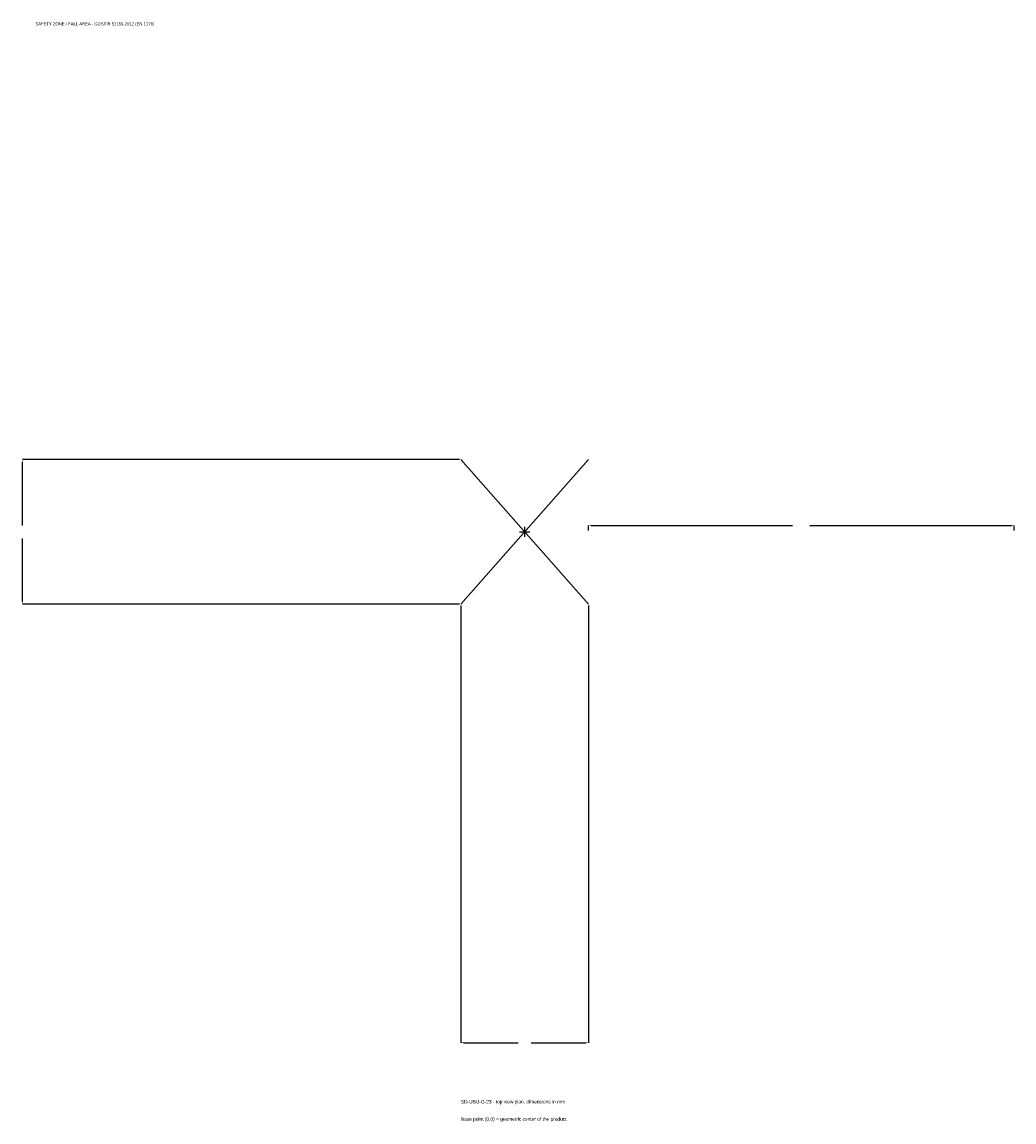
# Model space of a CAD drawing. Extents: x -1772 to 1725, y -2080 to 1798.
import ezdxf

# ---------------------------------------------------------------- set-up
doc = ezdxf.new("R2010")
doc.units = 0
for name, color, linetype in [('GP_MAF_zona_bezopasnosti', 1, 'Continuous'), ('ZSK_DANNYE', 3, 'Continuous'), ('ZSK_KONTUR', 7, 'Continuous'), ('ZSK_RAZMERY', 8, 'Continuous')]:
    doc.layers.add(name, color=color, linetype=linetype)
doc.dimstyles.new('ORION', dxfattribs={"dimtxt": 15.3, "dimasz": 9.18, "dimexe": 1.25, "dimexo": 4.59, "dimtad": 1, "dimcen": 2.5, "dimazin": 3, "dimtfac": 1, "dimtmove": 0, "dimatfit": 3})

# ---------------------------------------------------------------- blocks, each defined once
blk = doc.blocks.new('_CLOSEDFILLED')
at = {"color": 0, "linetype": 'BYBLOCK'}
blk.add_solid([(-1, 0.16), (0, 0), (-1, -0.16)], dxfattribs=at)
blk = doc.blocks.new('*D1')
for p, q in [((-225, -259.59), (-225, -1800.9)), ((225, -259.59), (225, -1800.9)), ((-215.82, -1800.9), (-22.95, -1800.9)), ((22.95, -1800.9), (215.82, -1800.9))]:
    blk.add_line(p, q)
at = {"layer": 'Defpoints'}
for p in [(-225, -255), (225, -255), (-225, -1800.9)]:
    blk.add_point(p, dxfattribs=at)
at = {"layer": 'ZSK_RAZMERY', "xscale": 9.18, "yscale": 9.18, "rotation": 180}
blk.add_blockref('_CLOSEDFILLED', (-225, -1800.9), dxfattribs=at)
at = {"layer": 'ZSK_RAZMERY', "xscale": 9.18, "yscale": 9.18}
blk.add_blockref('_CLOSEDFILLED', (225, -1800.9), dxfattribs=at)
blk = doc.blocks.new('*D2')
for p, q in [((-229.59, 255), (-1770.9, 255)), ((-1770.9, 22.95), (-1770.9, 245.82)), ((-1770.9, -245.82), (-1770.9, -22.95)), ((-229.59, -255), (-1770.9, -255))]:
    blk.add_line(p, q)
at = {"layer": 'Defpoints'}
for p in [(-225, 255), (-1770.9, -255), (-225, -255)]:
    blk.add_point(p, dxfattribs=at)
at = {"layer": 'ZSK_RAZMERY', "xscale": 9.18, "yscale": 9.18}
for p, rotation in [((-1770.9, 255), 90), ((-1770.9, -255), 270)]:
    blk.add_blockref('_CLOSEDFILLED', p, dxfattribs=dict(at, rotation=rotation))
blk = doc.blocks.new('*D3')
for p, q in [((225, 4.59), (225, 22.95)), ((234.18, 22.95), (944.4, 22.95)), ((1005.6, 22.95), (1715.82, 22.95)), ((1725, 4.59), (1725, 22.95))]:
    blk.add_line(p, q)
at = {"layer": 'Defpoints'}
for p in [(225, 22.95), (225, 0), (1725, 0)]:
    blk.add_point(p, dxfattribs=at)
at = {"layer": 'ZSK_RAZMERY', "xscale": 9.18, "yscale": 9.18, "rotation": 180}
blk.add_blockref('_CLOSEDFILLED', (225, 22.95), dxfattribs=at)
at = {"layer": 'ZSK_RAZMERY', "xscale": 9.18, "yscale": 9.18}
blk.add_blockref('_CLOSEDFILLED', (1725, 22.95), dxfattribs=at)
blk = doc.blocks.new('B1')
at = {"layer": 'ZSK_KONTUR'}
for p, q in [((-225, -255), (225, 255)), ((-225, 255), (225, -255))]:
    blk.add_line(p, q, dxfattribs=at)
at = {"layer": 'ZSK_RAZMERY'}
for p, q in [((-18, 0), (18, 0)), ((0, -18), (0, 18))]:
    blk.add_line(p, q, dxfattribs=at)
at = {"layer": 'GP_MAF_zona_bezopasnosti', "color": 1}
blk.add_text('SAFETY ZONE / FALL AREA - GOST R 52169-2012 (EN 1176)', height=10.71, dxfattribs=at).set_placement((-1725, 1785.6))
at = {"layer": 'ZSK_RAZMERY'}
dim = blk.add_linear_dim(base=(-1770.9, -255), p1=(-225, -255), p2=(-225, 255), angle=90, dimstyle='ORION', dxfattribs=at)
dim.commit()
dim.dimension.update_dxf_attribs({"geometry": '*D2', "text_midpoint": (-1770.9, 0)})
for base, p1, p2, picture, middle in [((225, 22.95), (225, 0), (1725, 0), '*D3', (975, 22.95)), ((-225, -1800.9), (-225, -255), (225, -255), '*D1', (0, -1800.9))]:
    dim = blk.add_linear_dim(base=base, p1=p1, p2=p2, dimstyle='ORION', dxfattribs=at)
    dim.commit()
    dim.dimension.update_dxf_attribs({"geometry": picture, "text_midpoint": middle})

msp = doc.modelspace()

# ---------------------------------------------------------------- block references
msp.add_blockref('B1', (0, 0))

# ---------------------------------------------------------------- texts
at = {"layer": 'ZSK_DANNYE', "color": 3}
msp.add_text('SD-UBU-G-23 - top view plan, dimensions in mm', height=12.24, dxfattribs=at).set_placement((-225, -2015.1))
at = {"layer": 'ZSK_DANNYE', "color": 7}
msp.add_text('Base point (0,0) = geometric center of the product', height=12.24, dxfattribs=at).set_placement((-225, -2076.3))

doc.saveas('drawing.dxf')
